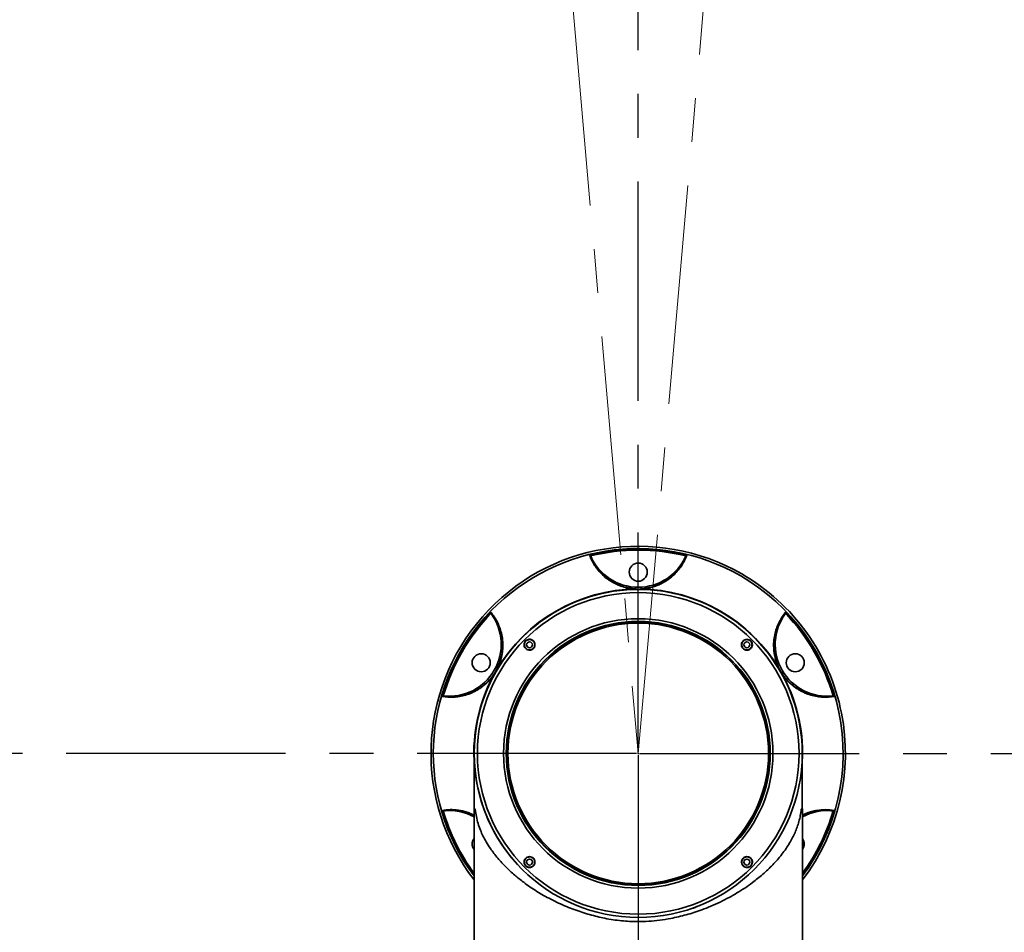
# Model space of a CAD drawing. Header units: millimetres. Extents: x 0 to 840, y 0 to 594.
# Tile 28 of 30: x 596 to 653, y 362 to 414. Entities that reach past the tile are written whole.
import ezdxf

# ---------------------------------------------------------------- set-up
doc = ezdxf.new("R2010")
doc.units = ezdxf.units.MM
doc.linetypes.add('CENTERX2', pattern=[20.32, 12.7, -2.54, 2.54, -2.54])
doc.layers.get('0').update_dxf_attribs({"lineweight": 18})
doc.layers.add('中心线层', color=6, linetype='CENTERX2', lineweight=25)
doc.layers.add('标注层', color=150, linetype='Continuous', lineweight=18)
doc.styles.add('SLDTEXTSTYLE1', font='txt', dxfattribs={"width": 0.7})
doc.dimstyles.new('SLDDIMSTYLE1', dxfattribs={"dimtxt": 7, "dimasz": 4, "dimexe": 0, "dimexo": 0.0625, "dimgap": 1.75, "dimtad": 0, "dimtih": 1, "dimtoh": 1, "dimdec": 0, "dimlfac": 10, "dimrnd": 1e-09, "dimzin": 12, "dimdsep": 46, "dimtxsty": 'SLDTEXTSTYLE1', "dimcen": 0, "dimdle": 8, "dimadec": 0, "dimazin": 3, "dimtfac": 1, "dimtdec": 3, "dimtofl": 0, "dimtmove": 0, "dimatfit": 3, "dimfxl": 1, "dimfrac": 2, "dimtolj": 1, "dimarcsym": 0})

# ---------------------------------------------------------------- blocks, each defined once
blk = doc.blocks.new('SW_CENTERMARKSYMBOL_5')
at = {"layer": '中心线层', "color": 0}
for p, q in [((0, 0.1), (0, 186.85)), ((-0.1, 0), (-186.85, 0)), ((0, 0), (-0.05, 0)), ((0, 0), (0, 0.05)), ((0, 0), (0, -0.05)), ((0, 0), (0.05, 0)), ((0.1, 0), (186.85, 0)), ((0, -0.1), (0, -186.85))]:
    blk.add_line(p, q, dxfattribs=at)
blk = doc.blocks.new('*X35')
at = {"layer": '标注层', "linetype": 'Continuous'}
blk.add_hatch(color=0, dxfattribs=at).paths.add_polyline_path([(764.592, 503.453), (767.902, 505.795), (766.964, 506.742)], flags=0)
at = {"layer": '标注层', "color": 0, "linetype": 'Continuous'}
for q in [(764.592, 503.453), (797.828, 530.667)]:
    blk.add_line((792.053, 530.667), q, dxfattribs=at)
at = {"layer": '标注层', "color": 0, "insert": (807.655, 530.667), "char_height": 7, "width": 35.80559, "attachment_point": 5, "style": 'SLDTEXTSTYLE1'}
blk.add_mtext('%%C1868', dxfattribs=at)

msp = doc.modelspace()

# ---------------------------------------------------------------- linework, layer by layer
at = {"color": 7, "linetype": 'CENTERX2', "lineweight": 18}
for p, q in [((615.628, 558.053), (631.908, 371.964)), ((631.908, 371.964), (648.189, 558.053))]:
    msp.add_line(p, q, dxfattribs=at)
at = {"color": 7, "linetype": 'Continuous', "lineweight": 35}
for p, q in [((622.408, 371.964), (622.408, 368.767)), ((641.408, 368.767), (641.408, 371.964)), ((622.399, 368.719), (622.399, 360.713)), ((641.418, 360.983), (641.418, 368.719))]:
    msp.add_line(p, q, dxfattribs=at)
at = {"color": 8, "linetype": 'Continuous', "lineweight": 35}
for points in [[(622.468, 368.719), (622.438, 368.719), (622.416, 368.719), (622.403, 368.719), (622.399, 368.719)], [(641.418, 368.719), (641.413, 368.719), (641.401, 368.719), (641.379, 368.719), (641.349, 368.719)]]:
    msp.add_lwpolyline(points, dxfattribs=at)
at = {"color": 7, "linetype": 'Continuous', "lineweight": 35}
for points in [[(622.408, 368.767), (622.409, 368.767), (622.411, 368.767), (622.413, 368.767), (622.417, 368.767)], [(641.4, 368.767), (641.404, 368.767), (641.406, 368.767), (641.408, 368.767), (641.408, 368.767)]]:
    msp.add_lwpolyline(points, dxfattribs=at)
for centre, radius in [((631.908, 382.464), 0.525), ((631.908, 371.964), 9.5), ((631.908, 371.964), 9.311), ((631.908, 371.964), 7.8), ((631.908, 371.964), 7.645), ((631.908, 371.964), 7.625), ((631.908, 371.964), 7.545), ((625.615, 378.257), 0.17), ((638.202, 378.257), 0.17), ((622.815, 377.214), 0.525), ((641.002, 377.214), 0.525), ((625.615, 365.671), 0.17), ((638.202, 365.671), 0.17)]:
    msp.add_circle(centre, radius, dxfattribs=at)
at = {"color": 7, "linetype": 'CENTERX2', "lineweight": 18}
msp.add_arc((631.908, 371.964), 186.8, 95, 85, dxfattribs=at)
at = {"color": 7, "linetype": 'Continuous', "lineweight": 35}
for centre, radius, start, end in [((631.908, 371.964), 12, 60, 217.5845), ((631.908, 371.964), 11.82, 76.2074, 103.7926), ((631.908, 371.964), 11.773, 76.4446, 103.5554), ((631.908, 384.589), 3, 203.3518, 336.6482), ((631.908, 371.964), 12, 322.4155, 60), ((631.908, 371.964), 9.5, 360, 225), ((631.908, 371.964), 9.52, 90.5653, 149.4347), ((631.819, 381.483), 0.00465, 125.2201, 173.9113), ((631.998, 381.483), 0.00464, 6.0519, 54.8147), ((631.908, 371.964), 9.52, 30.5653, 89.4347), ((631.908, 371.964), 11.82, 136.2074, 163.7926), ((631.908, 371.964), 11.773, 136.4446, 163.5554), ((620.975, 378.277), 3, 263.3518, 36.6482), ((642.842, 378.277), 3, 143.3518, 276.6482), ((631.908, 371.964), 11.82, 16.2074, 43.7926), ((631.908, 371.964), 11.773, 16.4446, 43.5554), ((623.62, 376.646), 0.00464, 185.1903, 233.9342), ((623.709, 376.801), 0.00464, 66.0658, 114.8097), ((640.107, 376.801), 0.00464, 65.1853, 113.9481), ((640.197, 376.646), 0.00465, 306.0887, 354.7799), ((631.908, 371.964), 9.5, 270, 0), ((620.975, 365.652), 3, 61.6598, 96.6482), ((622.525, 368.719), 0.126, 157.6684, 180), ((641.292, 368.719), 0.126, 0, 22.3316), ((642.842, 365.652), 3, 83.3518, 118.3402), ((622.815, 366.714), 0.525, 142.4419, 217.5581), ((641.002, 366.714), 0.525, 322.4419, 37.5581)]:
    msp.add_arc(centre, radius, start, end, dxfattribs=at)
at = {"color": 8, "linetype": 'Continuous', "lineweight": 35}
for radius, start, end in [(11.867, 60, 216.7401), (11.867, 323.2599, 60), (9.52, 150.5653, 181.3349), (9.52, 358.1355, 29.4347), (11.82, 196.2074, 216.436), (11.773, 196.4446, 216.1272), (11.82, 323.564, 343.7926), (11.773, 323.8728, 343.5554)]:
    msp.add_arc((631.908, 371.964), radius, start, end, dxfattribs=at)
at = {"color": 7, "linetype": 'Continuous', "lineweight": 35}
for points, knots in [([(631.814, 381.484), (631.739, 381.486), (631.666, 381.491), (631.56, 381.502), (631.525, 381.507), (631.457, 381.516), (631.425, 381.521), (631.329, 381.538), (631.269, 381.551), (631.182, 381.571), (631.154, 381.578), (631.099, 381.593), (631.073, 381.601), (630.944, 381.639), (630.851, 381.673), (630.68, 381.744), (630.6, 381.781), (630.453, 381.857), (630.386, 381.896), (630.258, 381.976), (630.198, 382.016), (630.029, 382.139), (629.929, 382.224), (629.746, 382.398), (629.664, 382.487), (629.513, 382.67), (629.446, 382.763), (629.262, 383.046), (629.166, 383.242), (629.09, 383.443)], [0, 0, 0, 0, 0.111221, 0.111221, 0.166832, 0.166832, 0.222443, 0.222443, 0.333664, 0.333664, 0.389275, 0.389275, 0.444885, 0.444885, 0.667328, 0.667328, 0.88977, 0.88977, 1.112213, 1.112213, 1.334656, 1.334656, 1.779541, 1.779541, 2.224426, 2.224426, 2.669311, 2.669311, 3.559081, 3.559081, 3.559081, 3.559081]), ([(629.149, 383.409), (629.141, 383.42), (629.131, 383.428), (629.111, 383.439), (629.1, 383.442), (629.09, 383.443)], [0, 0, 0, 0, 0.03474382, 0.03474382, 0.06948764, 0.06948764, 0.06948764, 0.06948764]), ([(629.154, 383.4), (629.228, 383.204), (629.323, 383.014), (629.503, 382.738), (629.569, 382.647), (629.715, 382.47), (629.796, 382.383), (629.974, 382.213), (630.072, 382.13), (630.236, 382.01), (630.295, 381.97), (630.419, 381.893), (630.485, 381.855), (630.628, 381.78), (630.705, 381.744), (630.872, 381.674), (630.962, 381.641), (631.088, 381.603), (631.114, 381.595), (631.168, 381.581), (631.195, 381.574), (631.28, 381.553), (631.339, 381.541), (631.432, 381.524), (631.465, 381.519), (631.531, 381.51), (631.565, 381.505), (631.67, 381.494), (631.742, 381.489), (631.816, 381.487)], [0, 0, 0, 0, 0.868763, 0.868763, 1.303144, 1.303144, 1.737525, 1.737525, 2.171907, 2.171907, 2.389097, 2.389097, 2.606288, 2.606288, 2.823479, 2.823479, 3.040669, 3.040669, 3.094967, 3.094967, 3.149265, 3.149265, 3.25786, 3.25786, 3.312158, 3.312158, 3.366455, 3.366455, 3.475051, 3.475051, 3.475051, 3.475051]), ([(632, 381.487), (632.037, 381.488), (632.074, 381.49), (632.146, 381.495), (632.182, 381.498), (632.285, 381.509), (632.351, 381.518), (632.477, 381.541), (632.536, 381.553), (632.648, 381.58), (632.701, 381.595), (632.802, 381.625), (632.85, 381.641), (632.941, 381.674), (632.985, 381.691), (633.109, 381.742), (633.185, 381.778), (633.328, 381.852), (633.394, 381.891), (633.52, 381.969), (633.578, 382.008), (633.689, 382.089), (633.741, 382.13), (633.841, 382.213), (633.888, 382.256), (634.022, 382.384), (634.102, 382.471), (634.248, 382.648), (634.314, 382.738), (634.493, 383.014), (634.588, 383.204), (634.663, 383.4)], [0, 0, 0, 0, 0.054299, 0.054299, 0.108598, 0.108598, 0.217195, 0.217195, 0.325793, 0.325793, 0.43439, 0.43439, 0.542988, 0.542988, 0.651585, 0.651585, 0.86878, 0.86878, 1.085975, 1.085975, 1.30317, 1.30317, 1.520365, 1.520365, 1.73756, 1.73756, 2.17195, 2.17195, 2.60634, 2.60634, 3.47512, 3.47512, 3.47512, 3.47512]), ([(634.726, 383.443), (634.651, 383.242), (634.554, 383.046), (634.371, 382.763), (634.304, 382.671), (634.154, 382.489), (634.072, 382.399), (633.934, 382.268), (633.886, 382.225), (633.784, 382.139), (633.73, 382.097), (633.616, 382.015), (633.556, 381.974), (633.427, 381.894), (633.359, 381.855), (633.213, 381.779), (633.135, 381.743), (633.007, 381.69), (632.962, 381.673), (632.869, 381.64), (632.819, 381.623), (632.716, 381.592), (632.661, 381.578), (632.575, 381.557), (632.546, 381.551), (632.486, 381.538), (632.454, 381.532), (632.358, 381.515), (632.291, 381.506), (632.186, 381.495), (632.15, 381.492), (632.077, 381.487), (632.039, 381.485), (632.002, 381.484)], [0, 0, 0, 0, 0.88979, 0.88979, 1.334685, 1.334685, 1.77958, 1.77958, 2.002027, 2.002027, 2.224475, 2.224475, 2.446922, 2.446922, 2.669369, 2.669369, 2.891817, 2.891817, 3.003041, 3.003041, 3.114264, 3.114264, 3.225488, 3.225488, 3.2811, 3.2811, 3.336712, 3.336712, 3.447936, 3.447936, 3.503547, 3.503547, 3.559159, 3.559159, 3.559159, 3.559159]), ([(634.668, 383.409), (634.675, 383.42), (634.685, 383.428), (634.706, 383.439), (634.716, 383.442), (634.726, 383.443)], [0, 0, 0, 0, 0.03474382, 0.03474382, 0.06948764, 0.06948764, 0.06948764, 0.06948764]), ([(623.376, 380.077), (623.37, 380.088), (623.369, 380.101), (623.369, 380.125), (623.372, 380.135), (623.376, 380.144)], [0, 0, 0, 0, 0.03474382, 0.03474382, 0.06948764, 0.06948764, 0.06948764, 0.06948764]), ([(623.376, 380.144), (623.513, 379.978), (623.634, 379.797), (623.787, 379.497), (623.834, 379.392), (623.917, 379.171), (623.953, 379.055), (623.998, 378.87), (624.011, 378.807), (624.034, 378.676), (624.044, 378.608), (624.058, 378.468), (624.064, 378.396), (624.068, 378.245), (624.068, 378.166), (624.06, 378.001), (624.053, 377.915), (624.035, 377.778), (624.027, 377.731), (624.009, 377.633), (623.999, 377.583), (623.974, 377.477), (623.959, 377.423), (623.934, 377.338), (623.925, 377.31), (623.906, 377.251), (623.895, 377.221), (623.862, 377.129), (623.836, 377.066), (623.793, 376.97), (623.778, 376.937), (623.746, 376.871), (623.729, 376.838), (623.711, 376.805)], [0, 0, 0, 0, 0.88979, 0.88979, 1.334685, 1.334685, 1.77958, 1.77958, 2.002027, 2.002027, 2.224475, 2.224475, 2.446922, 2.446922, 2.669369, 2.669369, 2.891817, 2.891817, 3.003041, 3.003041, 3.114264, 3.114264, 3.225488, 3.225488, 3.2811, 3.2811, 3.336712, 3.336712, 3.447936, 3.447936, 3.503547, 3.503547, 3.559159, 3.559159, 3.559159, 3.559159]), ([(623.707, 376.805), (623.725, 376.838), (623.741, 376.87), (623.773, 376.936), (623.788, 376.968), (623.831, 377.063), (623.855, 377.124), (623.899, 377.244), (623.918, 377.302), (623.95, 377.412), (623.964, 377.466), (623.988, 377.569), (623.999, 377.618), (624.016, 377.714), (624.023, 377.759), (624.041, 377.893), (624.048, 377.977), (624.055, 378.138), (624.055, 378.214), (624.05, 378.362), (624.045, 378.432), (624.03, 378.569), (624.021, 378.635), (623.998, 378.762), (623.985, 378.824), (623.942, 379.004), (623.906, 379.117), (623.826, 379.333), (623.781, 379.435), (623.631, 379.728), (623.514, 379.905), (623.382, 380.067)], [0, 0, 0, 0, 0.054299, 0.054299, 0.108598, 0.108598, 0.217195, 0.217195, 0.325793, 0.325793, 0.43439, 0.43439, 0.542988, 0.542988, 0.651585, 0.651585, 0.86878, 0.86878, 1.085975, 1.085975, 1.30317, 1.30317, 1.520365, 1.520365, 1.73756, 1.73756, 2.17195, 2.17195, 2.60634, 2.60634, 3.47512, 3.47512, 3.47512, 3.47512]), ([(640.106, 376.805), (640.07, 376.872), (640.038, 376.938), (639.994, 377.035), (639.981, 377.067), (639.955, 377.131), (639.943, 377.162), (639.91, 377.253), (639.891, 377.311), (639.865, 377.397), (639.857, 377.425), (639.843, 377.479), (639.836, 377.506), (639.805, 377.637), (639.788, 377.734), (639.763, 377.918), (639.756, 378.005), (639.749, 378.171), (639.748, 378.249), (639.753, 378.399), (639.759, 378.471), (639.781, 378.679), (639.804, 378.808), (639.863, 379.054), (639.899, 379.17), (639.982, 379.391), (640.029, 379.496), (640.183, 379.797), (640.304, 379.978), (640.441, 380.144)], [0, 0, 0, 0, 0.111221, 0.111221, 0.166832, 0.166832, 0.222443, 0.222443, 0.333664, 0.333664, 0.389275, 0.389275, 0.444885, 0.444885, 0.667328, 0.667328, 0.88977, 0.88977, 1.112213, 1.112213, 1.334656, 1.334656, 1.779541, 1.779541, 2.224426, 2.224426, 2.669311, 2.669311, 3.559081, 3.559081, 3.559081, 3.559081]), ([(640.435, 380.067), (640.302, 379.905), (640.185, 379.728), (640.036, 379.434), (639.991, 379.332), (639.91, 379.116), (639.875, 379.003), (639.817, 378.764), (639.794, 378.638), (639.772, 378.435), (639.767, 378.365), (639.762, 378.218), (639.762, 378.142), (639.769, 377.981), (639.776, 377.896), (639.799, 377.716), (639.816, 377.622), (639.846, 377.494), (639.852, 377.468), (639.866, 377.414), (639.874, 377.387), (639.899, 377.303), (639.917, 377.246), (639.95, 377.156), (639.962, 377.126), (639.987, 377.064), (640, 377.032), (640.043, 376.936), (640.074, 376.871), (640.109, 376.805)], [0, 0, 0, 0, 0.868763, 0.868763, 1.303144, 1.303144, 1.737525, 1.737525, 2.171907, 2.171907, 2.389097, 2.389097, 2.606288, 2.606288, 2.823479, 2.823479, 3.040669, 3.040669, 3.094967, 3.094967, 3.149265, 3.149265, 3.25786, 3.25786, 3.312158, 3.312158, 3.366455, 3.366455, 3.475051, 3.475051, 3.475051, 3.475051]), ([(640.441, 380.077), (640.446, 380.088), (640.448, 380.101), (640.447, 380.125), (640.445, 380.135), (640.441, 380.144)], [0, 0, 0, 0, 0.03474382, 0.03474382, 0.06948764, 0.06948764, 0.06948764, 0.06948764]), ([(625.89, 378.413), (625.906, 378.375), (625.937, 378.299), (625.927, 378.192), (625.897, 378.114), (625.862, 378.061), (625.818, 378.015), (625.765, 377.98), (625.707, 377.955), (625.625, 377.938), (625.52, 377.948), (625.41, 378.006), (625.329, 378.102), (625.291, 378.221), (625.299, 378.327), (625.33, 378.405), (625.364, 378.458), (625.409, 378.504), (625.461, 378.539), (625.519, 378.564), (625.601, 378.581), (625.706, 378.57), (625.819, 378.513), (625.866, 378.446), (625.89, 378.413)], [0, 0, 0, 0, 0.123841, 0.24759, 0.309678, 0.371941, 0.434286, 0.496372, 0.558789, 0.620968, 0.745017, 0.868933, 0.992957, 1.116921, 1.24085, 1.302949, 1.365343, 1.427398, 1.489775, 1.552048, 1.614211, 1.738117, 1.862117, 1.986084, 1.986084, 1.986084, 1.986084]), ([(625.878, 378.403), (625.855, 378.434), (625.81, 378.498), (625.703, 378.552), (625.604, 378.562), (625.526, 378.546), (625.471, 378.523), (625.421, 378.489), (625.379, 378.446), (625.347, 378.395), (625.317, 378.321), (625.309, 378.221), (625.346, 378.108), (625.423, 378.018), (625.527, 377.962), (625.627, 377.953), (625.704, 377.969), (625.76, 377.992), (625.809, 378.026), (625.851, 378.069), (625.884, 378.119), (625.913, 378.193), (625.923, 378.295), (625.893, 378.367), (625.878, 378.403)], [0, 0, 0, 0, 0.117695, 0.23538, 0.35284, 0.411708, 0.470647, 0.529662, 0.588364, 0.647397, 0.706174, 0.823584, 0.941181, 1.058926, 1.176545, 1.294162, 1.353052, 1.412131, 1.47087, 1.529845, 1.588754, 1.647525, 1.764783, 1.882283, 1.882283, 1.882283, 1.882283]), ([(638.427, 378.483), (638.441, 378.467), (638.47, 378.436), (638.508, 378.361), (638.529, 378.256), (638.503, 378.133), (638.433, 378.03), (638.33, 377.96), (638.207, 377.935), (638.102, 377.955), (638.028, 377.994), (637.978, 378.034), (637.938, 378.083), (637.899, 378.158), (637.879, 378.262), (637.905, 378.385), (637.974, 378.489), (638.078, 378.558), (638.201, 378.584), (638.305, 378.564), (638.38, 378.525), (638.412, 378.497), (638.427, 378.483)], [0, 0, 0, 0, 0.062254, 0.124693, 0.248634, 0.372565, 0.496511, 0.620462, 0.744426, 0.868414, 0.93051, 0.993076, 1.055643, 1.117789, 1.241924, 1.365962, 1.489914, 1.613808, 1.73766, 1.861529, 1.923959, 1.986191, 1.986191, 1.986191, 1.986191]), ([(638.414, 378.469), (638.399, 378.483), (638.369, 378.509), (638.298, 378.546), (638.199, 378.565), (638.082, 378.541), (638, 378.486), (637.951, 378.426), (637.914, 378.358), (637.894, 378.26), (637.913, 378.161), (637.95, 378.09), (637.988, 378.044), (638.035, 378.006), (638.105, 377.968), (638.204, 377.949), (638.302, 377.97), (638.361, 378.002), (638.388, 378.022), (638.402, 378.034), (638.409, 378.04), (638.412, 378.044), (638.441, 378.072), (638.485, 378.138), (638.51, 378.254), (638.49, 378.354), (638.454, 378.425), (638.427, 378.455), (638.414, 378.469)], [0, 0, 0, 0, 0.058847, 0.117896, 0.235154, 0.352555, 0.470109, 0.529315, 0.588249, 0.705848, 0.823373, 0.882156, 0.941318, 1.000479, 1.059215, 1.176599, 1.294129, 1.353013, 1.382647, 1.397536, 1.407709, 1.410718, 1.41234, 1.529945, 1.647421, 1.764747, 1.823806, 1.882673, 1.882673, 1.882673, 1.882673]), ([(623.617, 376.643), (623.577, 376.578), (623.536, 376.518), (623.474, 376.431), (623.453, 376.403), (623.411, 376.349), (623.39, 376.324), (623.327, 376.249), (623.286, 376.203), (623.225, 376.139), (623.205, 376.118), (623.165, 376.078), (623.145, 376.059), (623.047, 375.966), (622.972, 375.903), (622.824, 375.79), (622.753, 375.74), (622.613, 375.651), (622.546, 375.611), (622.413, 375.541), (622.348, 375.509), (622.157, 375.424), (622.033, 375.38), (621.791, 375.308), (621.673, 375.282), (621.439, 375.243), (621.325, 375.231), (620.988, 375.214), (620.77, 375.227), (620.558, 375.263)], [0, 0, 0, 0, 0.111221, 0.111221, 0.166832, 0.166832, 0.222443, 0.222443, 0.333664, 0.333664, 0.389275, 0.389275, 0.444885, 0.444885, 0.667328, 0.667328, 0.88977, 0.88977, 1.112213, 1.112213, 1.334656, 1.334656, 1.779541, 1.779541, 2.224426, 2.224426, 2.669311, 2.669311, 3.559081, 3.559081, 3.559081, 3.559081]), ([(620.627, 375.297), (620.834, 375.263), (621.046, 375.25), (621.375, 375.268), (621.487, 375.28), (621.714, 375.318), (621.829, 375.344), (622.065, 375.413), (622.186, 375.456), (622.373, 375.539), (622.436, 375.57), (622.565, 375.638), (622.631, 375.676), (622.767, 375.763), (622.837, 375.812), (622.981, 375.922), (623.055, 375.983), (623.151, 376.073), (623.17, 376.092), (623.21, 376.131), (623.23, 376.151), (623.289, 376.214), (623.33, 376.259), (623.391, 376.332), (623.412, 376.357), (623.453, 376.41), (623.474, 376.438), (623.536, 376.523), (623.576, 376.582), (623.615, 376.646)], [0, 0, 0, 0, 0.868763, 0.868763, 1.303144, 1.303144, 1.737525, 1.737525, 2.171907, 2.171907, 2.389097, 2.389097, 2.606288, 2.606288, 2.823479, 2.823479, 3.040669, 3.040669, 3.094967, 3.094967, 3.149265, 3.149265, 3.25786, 3.25786, 3.312158, 3.312158, 3.366455, 3.366455, 3.475051, 3.475051, 3.475051, 3.475051]), ([(643.259, 375.263), (643.046, 375.227), (642.829, 375.214), (642.492, 375.231), (642.378, 375.243), (642.146, 375.281), (642.027, 375.308), (641.845, 375.362), (641.783, 375.382), (641.658, 375.428), (641.595, 375.453), (641.466, 375.51), (641.401, 375.542), (641.267, 375.613), (641.199, 375.653), (641.061, 375.742), (640.99, 375.791), (640.88, 375.876), (640.843, 375.906), (640.768, 375.97), (640.729, 376.005), (640.65, 376.079), (640.61, 376.119), (640.55, 376.183), (640.529, 376.205), (640.488, 376.251), (640.467, 376.275), (640.405, 376.35), (640.363, 376.403), (640.301, 376.489), (640.28, 376.518), (640.239, 376.58), (640.219, 376.611), (640.199, 376.643)], [0, 0, 0, 0, 0.88979, 0.88979, 1.334685, 1.334685, 1.77958, 1.77958, 2.002027, 2.002027, 2.224475, 2.224475, 2.446922, 2.446922, 2.669369, 2.669369, 2.891817, 2.891817, 3.003041, 3.003041, 3.114264, 3.114264, 3.225488, 3.225488, 3.2811, 3.2811, 3.336712, 3.336712, 3.447936, 3.447936, 3.503547, 3.503547, 3.559159, 3.559159, 3.559159, 3.559159]), ([(640.201, 376.646), (640.221, 376.615), (640.241, 376.584), (640.281, 376.524), (640.302, 376.494), (640.363, 376.41), (640.404, 376.358), (640.486, 376.26), (640.526, 376.215), (640.606, 376.132), (640.645, 376.093), (640.722, 376.021), (640.76, 375.987), (640.834, 375.924), (640.87, 375.895), (640.977, 375.813), (641.046, 375.765), (641.182, 375.679), (641.248, 375.64), (641.378, 375.571), (641.442, 375.54), (641.567, 375.485), (641.629, 375.46), (641.751, 375.415), (641.811, 375.396), (641.989, 375.343), (642.104, 375.317), (642.331, 375.28), (642.442, 375.268), (642.77, 375.25), (642.982, 375.263), (643.189, 375.297)], [0, 0, 0, 0, 0.054299, 0.054299, 0.108598, 0.108598, 0.217195, 0.217195, 0.325793, 0.325793, 0.43439, 0.43439, 0.542988, 0.542988, 0.651585, 0.651585, 0.86878, 0.86878, 1.085975, 1.085975, 1.30317, 1.30317, 1.520365, 1.520365, 1.73756, 1.73756, 2.17195, 2.17195, 2.60634, 2.60634, 3.47512, 3.47512, 3.47512, 3.47512]), ([(620.617, 375.297), (620.603, 375.296), (620.591, 375.291), (620.572, 375.279), (620.564, 375.271), (620.558, 375.263)], [0, 0, 0, 0, 0.03474382, 0.03474382, 0.06948764, 0.06948764, 0.06948764, 0.06948764]), ([(643.2, 375.297), (643.213, 375.296), (643.225, 375.291), (643.245, 375.279), (643.253, 375.271), (643.259, 375.263)], [0, 0, 0, 0, 0.03474382, 0.03474382, 0.06948764, 0.06948764, 0.06948764, 0.06948764]), ([(622.41, 371.784), (622.41, 371.769), (622.41, 371.707), (622.41, 371.57), (622.41, 371.401), (622.41, 371.261), (622.41, 371.148), (622.41, 371.036), (622.41, 370.891), (622.41, 370.679), (622.41, 370.389), (622.41, 370.007), (622.41, 369.656), (622.409, 369.429), (622.409, 369.37)], [0, 0, 0, 0, 0.085824, 0.353311, 0.567314, 0.728236, 0.836064, 0.93167, 1.083707, 1.293365, 1.561046, 1.887852, 2.276362, 2.41401, 2.41401, 2.41401, 2.41401]), ([(641.407, 371.786), (641.407, 371.79), (641.407, 371.803), (641.407, 371.791), (641.407, 371.783)], [0, 0, 0, 0, 0.00611897, 0.02157162, 0.02157162, 0.02157162, 0.02157162]), ([(641.407, 369.388), (641.407, 369.509), (641.407, 369.745), (641.407, 370.06), (641.407, 370.317), (641.407, 370.509), (641.407, 370.667), (641.407, 370.827), (641.407, 371.015), (641.407, 371.233), (641.407, 371.466), (641.407, 371.661), (641.407, 371.751), (641.407, 371.783)], [0, 0, 0, 0, 0.283245, 0.554254, 0.774691, 0.945696, 1.070307, 1.211815, 1.39751, 1.627107, 1.900536, 2.218242, 2.394749, 2.394749, 2.394749, 2.394749]), ([(622.417, 368.767), (622.415, 368.819), (622.412, 368.924), (622.41, 369.109), (622.41, 369.276), (622.41, 369.379), (622.409, 369.415)], [0, 0, 0, 0, 0.1833962, 0.3664804, 0.5495269, 0.6483288, 0.6483288, 0.6483288, 0.6483288]), ([(641.407, 369.425), (641.407, 369.385), (641.407, 369.277), (641.406, 369.107), (641.405, 368.922), (641.401, 368.819), (641.4, 368.767)], [0, 0, 0, 0, 0.1101206, 0.2932256, 0.4758559, 0.6579199, 0.6579199, 0.6579199, 0.6579199]), ([(620.617, 368.631), (620.603, 368.632), (620.591, 368.637), (620.572, 368.649), (620.564, 368.657), (620.558, 368.665)], [0, 0, 0, 0, 0.03474382, 0.03474382, 0.06948764, 0.06948764, 0.06948764, 0.06948764]), ([(622.468, 368.719), (622.468, 368.721), (622.466, 368.731), (622.454, 368.745), (622.434, 368.763), (622.423, 368.766), (622.417, 368.767)], [0, 0, 0, 0, 0.00075674, 0.00559925, 0.03688754, 0.0737745, 0.0737745, 0.0737745, 0.0737745]), ([(641.349, 368.719), (641.332, 368.6), (641.298, 368.349), (641.218, 368.016), (641.115, 367.689), (640.993, 367.382), (640.848, 367.077), (640.676, 366.769), (640.469, 366.447), (640.232, 366.124), (639.973, 365.81), (639.701, 365.513), (639.417, 365.231), (639.125, 364.966), (638.827, 364.716), (638.483, 364.449), (638.087, 364.17), (637.636, 363.883), (637.16, 363.611), (636.657, 363.354), (636.127, 363.115), (635.62, 362.916), (635.141, 362.751), (634.691, 362.615), (634.244, 362.5), (633.734, 362.39), (633.159, 362.297), (632.518, 362.235), (631.936, 362.217), (631.409, 362.231), (630.933, 362.268), (630.453, 362.329), (629.985, 362.41), (629.531, 362.51), (629.088, 362.626), (628.644, 362.761), (628.195, 362.917), (627.743, 363.095), (627.289, 363.294), (626.848, 363.511), (626.429, 363.739), (626.031, 363.976), (625.645, 364.228), (625.21, 364.54), (624.733, 364.923), (624.229, 365.389), (623.754, 365.904), (623.382, 366.391), (623.107, 366.824), (622.917, 367.178), (622.758, 367.535), (622.629, 367.903), (622.528, 368.292), (622.488, 368.579), (622.468, 368.719)], [0, 0, 0, 0, 0.411441, 0.870256, 1.300841, 1.744347, 2.161631, 2.611567, 3.094202, 3.588078, 4.064396, 4.523195, 4.964516, 5.388407, 5.794919, 6.184112, 6.721976, 7.236039, 7.726559, 8.261265, 8.776004, 9.271329, 9.675515, 10.067818, 10.448679, 10.818581, 11.345497, 11.859353, 12.36222, 12.737687, 13.119051, 13.507194, 13.902949, 14.269943, 14.647583, 15.036331, 15.436611, 15.859847, 16.29723, 16.749112, 17.188682, 17.617783, 18.064261, 18.528269, 19.216944, 19.957924, 20.751474, 21.597815, 22.156334, 22.670416, 23.140141, 23.681874, 24.196283, 24.682877, 24.682877, 24.682877, 24.682877]), ([(641.4, 368.767), (641.394, 368.765), (641.385, 368.762), (641.368, 368.752), (641.359, 368.742), (641.354, 368.734), (641.351, 368.728), (641.349, 368.724), (641.349, 368.72), (641.349, 368.719)], [0, 0, 0, 0, 0.03692766, 0.05539362, 0.06462701, 0.06924365, 0.07225094, 0.07321981, 0.07385678, 0.07385678, 0.07385678, 0.07385678]), ([(643.2, 368.631), (643.213, 368.632), (643.225, 368.637), (643.245, 368.649), (643.253, 368.657), (643.259, 368.665)], [0, 0, 0, 0, 0.03474382, 0.03474382, 0.06948764, 0.06948764, 0.06948764, 0.06948764]), ([(625.837, 365.893), (625.851, 365.877), (625.879, 365.845), (625.918, 365.77), (625.938, 365.666), (625.912, 365.543), (625.843, 365.439), (625.739, 365.37), (625.616, 365.344), (625.511, 365.364), (625.437, 365.403), (625.388, 365.443), (625.348, 365.493), (625.308, 365.567), (625.288, 365.672), (625.314, 365.795), (625.384, 365.899), (625.487, 365.968), (625.61, 365.994), (625.715, 365.973), (625.79, 365.935), (625.821, 365.907), (625.837, 365.893)], [0, 0, 0, 0, 0.062276, 0.124711, 0.248665, 0.372602, 0.496543, 0.620479, 0.744434, 0.868434, 0.930541, 0.9931, 1.055673, 1.117809, 1.241937, 1.365977, 1.489935, 1.613835, 1.737689, 1.861546, 1.923982, 1.986191, 1.986191, 1.986191, 1.986191]), ([(625.827, 365.883), (625.812, 365.896), (625.782, 365.923), (625.711, 365.96), (625.613, 365.979), (625.515, 365.958), (625.456, 365.926), (625.428, 365.906), (625.415, 365.894), (625.408, 365.888), (625.405, 365.885), (625.404, 365.884), (625.376, 365.856), (625.332, 365.791), (625.311, 365.693), (625.318, 365.614), (625.335, 365.557), (625.363, 365.504), (625.402, 365.457), (625.448, 365.419), (625.519, 365.382), (625.618, 365.363), (625.735, 365.387), (625.833, 365.454), (625.899, 365.552), (625.923, 365.668), (625.904, 365.767), (625.867, 365.838), (625.841, 365.868), (625.827, 365.883)], [0, 0, 0, 0, 0.058822, 0.117877, 0.235135, 0.352556, 0.411614, 0.441251, 0.455989, 0.466349, 0.469281, 0.470186, 0.470714, 0.588327, 0.705903, 0.764964, 0.823994, 0.882764, 0.941931, 1.001085, 1.059828, 1.177207, 1.294702, 1.412293, 1.5299, 1.6474, 1.764748, 1.823803, 1.882689, 1.882689, 1.882689, 1.882689]), ([(638.357, 365.946), (638.39, 365.922), (638.457, 365.874), (638.514, 365.762), (638.525, 365.657), (638.508, 365.575), (638.484, 365.517), (638.448, 365.464), (638.403, 365.42), (638.35, 365.386), (638.272, 365.355), (638.166, 365.346), (638.046, 365.385), (637.951, 365.465), (637.893, 365.576), (637.883, 365.681), (637.899, 365.763), (637.924, 365.821), (637.959, 365.873), (638.005, 365.918), (638.058, 365.952), (638.136, 365.983), (638.243, 365.993), (638.319, 365.962), (638.357, 365.946)], [0, 0, 0, 0, 0.123989, 0.247885, 0.371683, 0.43369, 0.496041, 0.558259, 0.620425, 0.68283, 0.744918, 0.868959, 0.992995, 1.11702, 1.240876, 1.364752, 1.426976, 1.489301, 1.551366, 1.613788, 1.675922, 1.738239, 1.862115, 1.986084, 1.986084, 1.986084, 1.986084]), ([(638.347, 365.933), (638.311, 365.948), (638.239, 365.978), (638.137, 365.968), (638.063, 365.939), (638.013, 365.907), (637.97, 365.865), (637.936, 365.815), (637.913, 365.76), (637.897, 365.682), (637.907, 365.583), (637.962, 365.478), (638.052, 365.402), (638.165, 365.365), (638.266, 365.373), (638.34, 365.402), (638.39, 365.435), (638.433, 365.477), (638.467, 365.527), (638.49, 365.582), (638.506, 365.66), (638.496, 365.759), (638.442, 365.866), (638.379, 365.911), (638.347, 365.933)], [0, 0, 0, 0, 0.117622, 0.235, 0.293987, 0.352773, 0.411822, 0.470541, 0.529532, 0.588466, 0.705919, 0.823481, 0.941226, 1.058892, 1.176408, 1.235174, 1.294218, 1.353025, 1.411889, 1.470903, 1.529624, 1.646981, 1.764567, 1.882282, 1.882282, 1.882282, 1.882282]), ([(635.521, 363.178), (635.449, 363.148), (635.34, 363.103), (635.205, 363.047), (635.135, 363.017), (635.099, 363.003), (635.09, 362.999), (635.088, 362.998), (635.087, 362.998), (635.087, 362.998), (635.087, 362.998), (635.087, 362.998), (635.087, 362.998), (635.087, 362.998)], [0, 0, 0, 0, 0.2346599, 0.3520292, 0.4402533, 0.4624156, 0.4680104, 0.4694365, 0.4698067, 0.4699064, 0.4699341, 0.4699434, 0.4699484, 0.4699484, 0.4699484, 0.4699484])]:
    msp.add_open_spline(points, degree=3, knots=knots, dxfattribs=at)
for points in [[(629.149, 383.409), (629.151, 383.406), (629.153, 383.403), (629.154, 383.4)], [(634.663, 383.4), (634.664, 383.403), (634.666, 383.406), (634.668, 383.409)], [(623.382, 380.067), (623.38, 380.07), (623.378, 380.073), (623.376, 380.077)], [(640.441, 380.077), (640.439, 380.073), (640.437, 380.07), (640.435, 380.067)], [(623.615, 376.646), (623.632, 376.672), (623.663, 376.725), (623.693, 376.778), (623.707, 376.805)], [(623.711, 376.805), (623.696, 376.778), (623.666, 376.723), (623.634, 376.669), (623.617, 376.643)], [(640.199, 376.643), (640.183, 376.669), (640.151, 376.723), (640.121, 376.778), (640.106, 376.805)], [(640.109, 376.805), (640.124, 376.778), (640.154, 376.725), (640.185, 376.672), (640.201, 376.646)], [(620.617, 375.297), (620.62, 375.297), (620.624, 375.297), (620.627, 375.297)], [(643.189, 375.297), (643.193, 375.297), (643.196, 375.297), (643.2, 375.297)], [(620.627, 368.631), (620.624, 368.631), (620.62, 368.631), (620.617, 368.631)], [(643.2, 368.631), (643.196, 368.631), (643.193, 368.631), (643.189, 368.631)]]:
    msp.add_open_spline(points, degree=3, dxfattribs=at)
at = {"color": 8, "linetype": 'Continuous', "lineweight": 35}
for points, knots in [([(620.558, 368.665), (620.708, 368.684), (621.009, 368.723), (621.484, 368.693), (621.899, 368.595), (622.205, 368.487), (622.346, 368.416), (622.399, 368.39)], [0, 0, 0, 0, 0.503152, 1.006639, 1.509245, 1.749304, 1.893196, 1.893196, 1.893196, 1.893196]), ([(622.399, 368.372), (622.354, 368.394), (622.222, 368.46), (621.93, 368.561), (621.526, 368.656), (621.065, 368.686), (620.773, 368.65), (620.627, 368.631)], [0, 0, 0, 0, 0.1227, 0.358129, 0.844866, 1.332411, 1.819648, 1.819648, 1.819648, 1.819648]), ([(641.418, 368.393), (641.503, 368.434), (641.691, 368.525), (641.962, 368.607), (642.329, 368.685), (642.767, 368.725), (643.095, 368.685), (643.259, 368.665)], [0, 0, 0, 0, 0.232801, 0.515963, 0.798414, 1.345005, 1.891726, 1.891726, 1.891726, 1.891726]), ([(643.189, 368.631), (643.031, 368.65), (642.715, 368.688), (642.29, 368.649), (641.933, 368.574), (641.673, 368.497), (641.495, 368.412), (641.418, 368.375)], [0, 0, 0, 0, 0.526773, 1.053429, 1.330487, 1.608223, 1.81846, 1.81846, 1.81846, 1.81846])]:
    msp.add_open_spline(points, degree=3, knots=knots, dxfattribs=at)

# ---------------------------------------------------------------- block references
at = {"layer": '中心线层'}
msp.add_blockref('SW_CENTERMARKSYMBOL_5', (631.908, 371.964), dxfattribs=at)

# ---------------------------------------------------------------- dimensions: what is measured, and where the dimension line sits
at = {"layer": '标注层', "color": 7}
dim = msp.add_diameter_dim_2p(p1=(499.225, 240.475), p2=(764.592, 503.453), dimstyle='SLDDIMSTYLE1', override={"dimpost": '%%C<>', "dimsah": 1}, dxfattribs=at)
dim.commit()
dim.dimension.update_dxf_attribs({"geometry": '*X35', "text_midpoint": (792.053, 530.667), "dimtype": 163})

doc.saveas('drawing.dxf')
